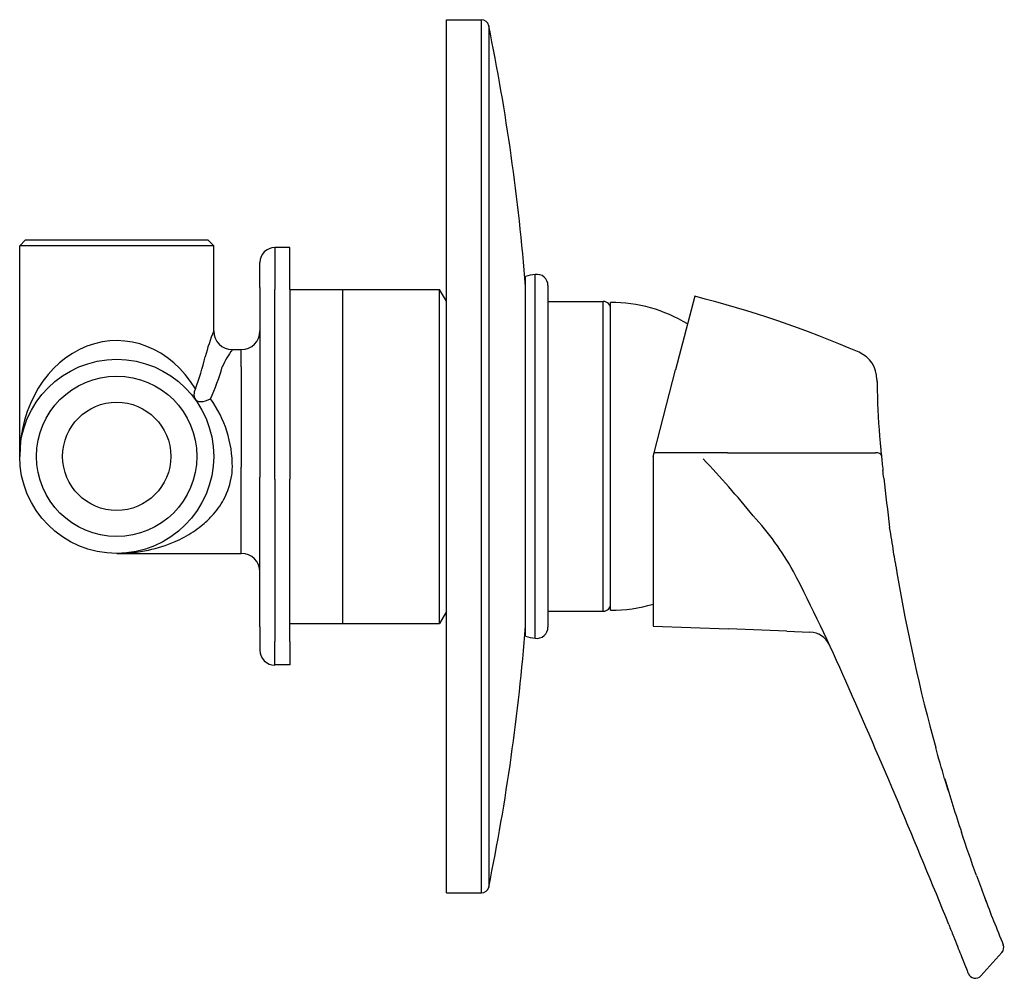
# Model space of a CAD drawing. Header units: millimetres. Extents: x -0.032 to 0.1, y -0.07 to 0.059.
import ezdxf

# ---------------------------------------------------------------- set-up
doc = ezdxf.new("R2010")
doc.units = ezdxf.units.MM
doc.layers.add('BLOCKS', color=3, linetype='Continuous')

msp = doc.modelspace()

# ---------------------------------------------------------------- linework, layer by layer
at = {"layer": 'BLOCKS'}
for p, q in [((0.025, 0.05861116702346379), (0.02968486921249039, 0.05861116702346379)), ((0.025, -0.05838883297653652), (0.025, 0.05861116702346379)), ((0.02968486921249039, -0.05838883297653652), (0.02968486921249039, 0.05861116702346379)), ((0.03066462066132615, 0.05781138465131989), (0.03066462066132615, -0.05758905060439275)), ((-0.03140000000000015, 0.02911116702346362), (-0.03220000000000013, 0.0283111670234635)), ((-0.03140000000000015, 0.02911116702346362), (-0.01920000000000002, 0.02911116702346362)), ((-0.01920000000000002, 0.02911116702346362), (-0.007000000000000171, 0.02911116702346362)), ((-0.007000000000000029, 0.02911116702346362), (-0.006200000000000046, 0.0283111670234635)), ((-0.01920000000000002, 0.0283111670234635), (-0.03220000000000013, 0.0283111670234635)), ((-0.03220000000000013, 0.0001111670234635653), (-0.03220000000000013, 0.0283111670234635)), ((-0.006200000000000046, 0.0283111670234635), (-0.01920000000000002, 0.0283111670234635)), ((-0.006200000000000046, 0.01691116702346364), (-0.006200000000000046, 0.0283111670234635)), ((0.003999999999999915, 0.02809213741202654), (0.002000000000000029, 0.02809213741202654)), ((0.002000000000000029, 0.02809213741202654), (0.002000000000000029, 0.0224810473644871)), ((0.003999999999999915, 0.0224810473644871), (0.003999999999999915, 0.02809213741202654)), ((0, 0.02272548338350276), (0, 0.02609213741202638)), ((0.03560063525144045, -0.02399100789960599), (0.03560063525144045, 0.02421334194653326)), ((0.03687586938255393, -0.02425887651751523), (0.03687586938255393, 0.02448121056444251)), ((0, 0.02272548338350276), (0, -0.002699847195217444)), ((0.002000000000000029, -0.00294428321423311), (0.002000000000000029, 0.0224810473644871)), ((0.003999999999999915, 0.02248616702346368), (0.01107623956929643, 0.02248616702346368)), ((0.003999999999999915, 0.0224810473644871), (0.003999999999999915, -0.002944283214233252)), ((0.01107623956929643, 0.02248616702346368), (0.0240762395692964, 0.02248616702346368)), ((0.01107623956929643, 0.02248616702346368), (0.01107623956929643, -0.02226383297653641)), ((0.0240762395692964, 0.0001111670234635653), (0.0240762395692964, 0.02248616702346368)), ((0.025, 0.02088616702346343), (0.0240762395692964, 0.02248616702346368)), ((0.03860063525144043, 0.02299814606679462), (0.03860063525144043, -0.02277581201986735)), ((0.0582619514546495, 0.02155586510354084), (0.05570295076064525, 0.0116893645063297)), ((0.03860063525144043, 0.02086116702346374), (0.04599999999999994, 0.02086116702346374)), ((0.04599999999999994, 0.0001111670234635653), (0.04599999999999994, 0.02086116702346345)), ((0.04700000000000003, -0.02051383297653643), (0.04700000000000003, 0.02073616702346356)), ((-0.003700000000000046, 0.01441116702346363), (-0.002500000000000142, 0.01441116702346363)), ((-0.0025, 0.01210558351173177), (-0.0025, 0.01441116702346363)), ((-0.0025, 0.01210558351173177), (-0.0025, -0.001347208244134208)), ((0.05282630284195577, 0.0005981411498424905), (0.05570295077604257, 0.01168936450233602)), ((0.08269428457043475, 0.01041450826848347), (0.08269430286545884, 0.01041263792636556)), ((0.08269434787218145, 0.01040805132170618), (0.08269435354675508, 0.01040747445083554)), ((0.0826943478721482, 0.01040805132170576), (0.08269435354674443, 0.01040747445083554)), ((0.0240762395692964, -0.02226383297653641), (0.0240762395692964, 0.0001111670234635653)), ((0.04599999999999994, -0.02063883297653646), (0.04599999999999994, 0.0001111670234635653)), ((0.05269999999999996, 0.0001111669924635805), (0.05282630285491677, 0.0005981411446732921)), ((0.05269999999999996, 0.0001111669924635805), (0.05269999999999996, -0.02262321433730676)), ((0.06268221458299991, 0.0005981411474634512), (0.05282630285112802, 0.0005981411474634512)), ((0.06000327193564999, 0.000598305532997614), (0.06000327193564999, 0.000598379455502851)), ((0.06005486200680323, 0.0005983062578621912), (0.06005486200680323, 0.0005983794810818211)), ((0.06170000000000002, 0.0005982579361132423), (0.06170000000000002, 0.0005982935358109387)), ((0.06268221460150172, 0.0005981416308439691), (0.08250324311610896, 0.0005980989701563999)), ((-0.0025, -0.01288883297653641), (-0.0025, -0.001347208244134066)), ((-1.4210854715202e-16, -0.02271640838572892), (0, -0.002699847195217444)), ((0.002000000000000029, -0.00294428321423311), (0.002000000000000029, -0.02470141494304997)), ((0.003999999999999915, -0.02470141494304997), (0.003999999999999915, -0.00294428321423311)), ((-0.01920000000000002, -0.01288883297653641), (-0.0025, -0.01288883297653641)), ((0.07149760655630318, -0.01529525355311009), (0.07150158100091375, -0.01530299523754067)), ((0.025, -0.02066383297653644), (0.0240762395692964, -0.02226383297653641)), ((0.03860063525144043, -0.02063883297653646), (0.04599999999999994, -0.02063883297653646)), ((0.003999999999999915, -0.02226383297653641), (0.01107623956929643, -0.02226383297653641)), ((0.01107623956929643, -0.02226383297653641), (0.0240762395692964, -0.02226383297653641)), ((-1.4210854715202e-16, -0.02271640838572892), (-1.4210854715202e-16, -0.02584731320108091)), ((0.0527000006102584, -0.02262319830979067), (0.06280000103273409, -0.02300777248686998)), ((0.07059999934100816, -0.02330499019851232), (0.06280000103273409, -0.02300777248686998)), ((0.07059999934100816, -0.02330499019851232), (0.0737152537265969, -0.02342375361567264)), ((0.001999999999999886, -0.02783231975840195), (0.002000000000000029, -0.02470141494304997)), ((0.003999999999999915, -0.02470141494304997), (0.003999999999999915, -0.02783231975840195)), ((-1.4210854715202e-16, -0.02586980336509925), (-1.4210854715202e-16, -0.02584731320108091)), ((0.07631991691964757, -0.0251538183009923), (0.07632087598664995, -0.02515587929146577)), ((0.003999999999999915, -0.02783231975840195), (0.001999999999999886, -0.02783231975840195)), ((0.001999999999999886, -0.02783231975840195), (0.001999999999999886, -0.02786980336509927)), ((0.003999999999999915, -0.02786980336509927), (0.003999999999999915, -0.02783231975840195)), ((0.025, -0.05838883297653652), (0.02968486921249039, -0.05838883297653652)), ((0.09943754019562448, -0.06488948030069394), (0.09944242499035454, -0.06490141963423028)), ((0.0994300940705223, -0.0663674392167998), (0.09661149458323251, -0.06948816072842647))]:
    msp.add_line(p, q, dxfattribs=at)
for radius in [0.013, 0.01075, 0.007250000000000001]:
    msp.add_circle((-0.01920000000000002, 0.0001111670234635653), radius, dxfattribs=at)
for centre, radius, start, end in [((0.02968486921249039, 0.05761116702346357), 0.001, 11.54968560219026, 90), ((-0.2516875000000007, 0.0001111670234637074), 0.2881875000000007, 4.527734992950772, 11.54968560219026), ((0.002000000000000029, 0.02609213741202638), 0.002, 90, 180), ((0.03860063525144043, 0.01310075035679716), 0.01151041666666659, 98.61788117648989, 105.1076541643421), ((0.03710063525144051, 0.02299814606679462), 0.0015, 0, 98.61788117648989), ((0.02295830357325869, -0.1180546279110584), 0.1440049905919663, 66.54082114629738, 75.80896322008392), ((0.04599999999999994, 0.01986116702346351), 0.001, 0, 90), ((0.04700000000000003, 0.0009161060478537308), 0.01982006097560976, 58.6877192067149, 90), ((0.01693132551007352, 0.007446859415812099), 0.02499262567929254, 157.747809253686, 166.0952700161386), ((-0.003698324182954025, 0.01691284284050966), 0.002501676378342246, 180.0383811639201, 269.9616188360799), ((-0.0025, 0.01691116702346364), 0.0025, 270, 0), ((0.006499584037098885, 0.006910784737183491), 0.01266046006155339, 143.6706650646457, 155.7752661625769), ((0.07869196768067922, 0.01037611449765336), 0.004002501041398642, 0.5496150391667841, 66.52973900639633), ((0.1875281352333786, 0.01143755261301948), 0.1048388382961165, 180.7558821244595, 181.3484721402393), ((0.1875795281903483, 0.01143431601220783), 0.1048901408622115, 181.3474167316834, 185.2003627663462), ((-0.01920000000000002, -0.001236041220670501), 0.0155, 359.5890673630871, 35.76012450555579), ((0.3192504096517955, 0.02346930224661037), 0.2371101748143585, 185.6156933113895, 186.109087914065), ((-0.0277936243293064, -0.08347112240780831), 0.1205457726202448, 38.84700646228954, 43.66675493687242), ((1.410758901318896, 0.1520925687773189), 1.336167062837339, 186.6572412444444, 186.9434942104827), ((0.03886335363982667, -0.03334357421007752), 0.03729257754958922, 28.94471648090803, 43.10610578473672), ((-0.02748890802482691, -0.02929807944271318), 0.1136295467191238, 8.404271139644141, 10.06620100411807), ((-0.0025, -0.01538883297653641), 0.0025, 0, 90), ((0.3142855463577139, 0.02297356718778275), 0.2321213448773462, 189.5430462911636, 195.4605604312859), ((0.04599999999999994, -0.01963883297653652), 0.001, 270, 0), ((0.04700000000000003, -0.0006937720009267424), 0.01982006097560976, 270, 286.7135891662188), ((-0.2516875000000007, 0.0001111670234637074), 0.2881875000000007, 348.4503143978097, 355.4722650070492), ((0.03710063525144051, -0.02277581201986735), 0.0015, 261.3821188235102, 0), ((0.0736009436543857, -0.02642158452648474), 0.003000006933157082, 24.95508263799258, 87.81631788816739), ((0.03860063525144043, -0.01287841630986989), 0.01151041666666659, 254.8923458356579, 261.3821188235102), ((0.001999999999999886, -0.02586980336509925), 0.002, 180, 270), ((-0.899194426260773, -0.4627146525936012), 1.069190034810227, 21.97515456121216, 23.87135558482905), ((0.3142507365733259, 0.02297252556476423), 0.2320875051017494, 196.5366436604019, 198.388662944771), ((0.3142761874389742, 0.02298008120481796), 0.2321140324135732, 196.540608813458, 198.3884505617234), ((0.3235050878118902, 0.02639552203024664), 0.241954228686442, 199.9180052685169, 200.6517031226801), ((0.02968486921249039, -0.05738883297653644), 0.001, 270, 348.4503143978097), ((0.3141669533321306, 0.02294727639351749), 0.2320000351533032, 200.6688122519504, 202.3614571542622), ((0.09586940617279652, -0.06881785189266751), 0.00100000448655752, 201.5912050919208, 317.9093227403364)]:
    msp.add_arc(centre, radius, start, end, dxfattribs=at)
for centre, major_axis, ratio, start_param, end_param in [((-0.01920000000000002, 0.0001111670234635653), (1.150694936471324e-17, 0.0155), 0.8387096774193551, 5.33652089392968, 7.853981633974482), ((-0.01920000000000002, 0.02332883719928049), (4.208991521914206e-18, -0.02422954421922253), 0.5365350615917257, 0.9466644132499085, 1.150968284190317), ((-0.01920000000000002, 0.02198162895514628), (5.874326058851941e-18, -0.02422954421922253), 0.6397148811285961, 0.9466644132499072, 1.150968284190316), ((-0.006622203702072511, 0.009169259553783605), (0.002028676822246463, 0.001460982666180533), 0.6301110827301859, 2.289599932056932, 3.141592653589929), ((-0.006622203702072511, 0.009169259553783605), (0.002028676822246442, 0.001460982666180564), 0.4607307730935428, 3.141592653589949, 4.392016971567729), ((0.08228300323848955, 0.0001690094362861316), (-0.0009952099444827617, -9.776074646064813e-05), 0.4201228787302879, 3.141592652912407, 4.448188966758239), ((0.08582124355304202, -0.008871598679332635), (-0.002858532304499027, 0.02204009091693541), 0.06684603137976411, 1.103766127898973, 1.134613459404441), ((-0.1566251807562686, -0.1211701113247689), (-0.1820950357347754, 0.197624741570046), 0.9299700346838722, 4.361687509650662, 4.422869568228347), ((0.0885511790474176, -0.01820941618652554), (-0.004533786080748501, 0.02491383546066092), 0.1051103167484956, 1.417777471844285, 1.443107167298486), ((0.09868768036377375, -0.0656971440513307), (-0.0009249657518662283, -0.0003808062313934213), 0.9999378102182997, 2.016626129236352, 3.141142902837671)]:
    msp.add_ellipse(centre, major_axis=major_axis, ratio=ratio, start_param=start_param, end_param=end_param, dxfattribs=at)
for points, degree in [([(0.08269428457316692, 0.01041450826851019), (0.08269446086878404, 0.01039628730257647), (0.0826946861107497, 0.01037317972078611), (0.08269496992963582, 0.01034492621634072), (0.08269532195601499, 0.01031126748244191), (0.0826957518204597, 0.01027194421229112), (0.08269626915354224, 0.01022669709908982), (0.08269688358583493, 0.01017526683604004), (0.08269760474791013, 0.01011739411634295), (0.08269844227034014, 0.01005281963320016)], 1), ([(0.08269641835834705, 0.01021503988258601), (0.08269695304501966, 0.01016923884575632), (0.08269761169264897, 0.0101156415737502), (0.08269844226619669, 0.0100528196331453)], 3), ([(0.08312113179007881, 0.001927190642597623), (0.08314004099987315, 0.001720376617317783), (0.08315925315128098, 0.001512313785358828), (0.0831787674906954, 0.001303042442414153), (0.08319858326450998, 0.001092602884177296), (0.08321869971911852, 0.0008810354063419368)], 1), ([(0.08360087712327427, -0.002807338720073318), (0.08356176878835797, -0.002457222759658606), (0.08352376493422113, -0.002109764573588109), (0.08348683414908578, -0.001765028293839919)], 3), ([(0.08512943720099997, -0.01400988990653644), (0.08505849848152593, -0.01357025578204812), (0.08498867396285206, -0.01312944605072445), (0.08492002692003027, -0.01268781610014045)], 3), ([(0.09176301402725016, -0.04308671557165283), (0.09135075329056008, -0.04169824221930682), (0.09095090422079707, -0.0403039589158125), (0.09056381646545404, -0.03890458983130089)], 3), ([(0.09602471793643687, -0.05603341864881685), (0.09533202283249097, -0.05412019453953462), (0.09466122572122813, -0.05218896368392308), (0.09401426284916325, -0.05024294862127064)], 3), ([(0.09896036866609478, -0.06371380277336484), (0.09896491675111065, -0.06372509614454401), (0.0989694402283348, -0.063736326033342), (0.09897393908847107, -0.06374749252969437)], 3)]:
    msp.add_open_spline(points, degree=degree, dxfattribs=at)
for points, degree, knots in [([(0.08269466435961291, 0.01037633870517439), (0.08269478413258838, 0.01036452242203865), (0.08269492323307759, 0.01035100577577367), (0.08269508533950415, 0.01033560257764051), (0.08269508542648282, 0.0103355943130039), (0.08269508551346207, 0.01033558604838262), (0.08269508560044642, 0.01033557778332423)], 3, [0, 0, 0, 0, 0.6191634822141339, 0.6191634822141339, 0.6191634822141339, 0.6194910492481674, 0.6194910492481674, 0.6194910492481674, 0.6194910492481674]), ([(0.08269466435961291, 0.01037633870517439), (0.08269478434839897, 0.01036450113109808), (0.08269492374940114, 0.01035095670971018), (0.08269508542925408, 0.01033559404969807), (0.0826950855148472, 0.01033558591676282), (0.08269508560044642, 0.01033557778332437)], 3, [0.04298868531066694, 0.04298868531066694, 0.04298868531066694, 0.04298868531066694, 0.07557800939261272, 0.07557800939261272, 0.07559527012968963, 0.07559527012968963, 0.07559527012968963, 0.07559527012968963]), ([(0.08269641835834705, 0.01021503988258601), (0.08269695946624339, 0.01016868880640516), (0.08269763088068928, 0.01011407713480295), (0.08269848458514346, 0.01004962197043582), (0.08269848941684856, 0.01004925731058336), (0.08269849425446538, 0.01004889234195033)], 3, [0.1433798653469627, 0.1433798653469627, 0.1433798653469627, 0.1433798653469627, 0.2076382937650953, 0.2076382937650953, 0.2080035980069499, 0.2080035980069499, 0.2080035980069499, 0.2080035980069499]), ([(0.08269993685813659, 0.00994397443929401), (0.0827004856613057, 0.009905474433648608), (0.08270109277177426, 0.009864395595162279), (0.08270177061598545, 0.00982046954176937), (0.08270179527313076, 0.009818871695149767), (0.08270182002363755, 0.009817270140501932), (0.08270184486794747, 0.009815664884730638)], 3, [0, 0, 0, 0, 0.6462950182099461, 0.6462950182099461, 0.6462950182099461, 0.6698145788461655, 0.6698145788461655, 0.6698145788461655, 0.6698145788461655]), ([(0.08269993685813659, 0.00994397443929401), (0.08270048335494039, 0.00990563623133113), (0.08270109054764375, 0.00986453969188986), (0.08270179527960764, 0.009818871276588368), (0.08270182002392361, 0.009817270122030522), (0.08270184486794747, 0.009815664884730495)], 3, [0.2404954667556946, 0.2404954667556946, 0.2404954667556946, 0.2404954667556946, 0.2736684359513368, 0.2736684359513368, 0.2748705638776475, 0.2748705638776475, 0.2748705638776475, 0.2748705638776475]), ([(0.08270367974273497, 0.009701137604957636), (0.08270461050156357, 0.00964495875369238), (0.08270564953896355, 0.009584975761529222), (0.08270681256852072, 0.009521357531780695), (0.08270682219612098, 0.009520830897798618), (0.08270683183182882, 0.009520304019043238), (0.08270684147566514, 0.0095197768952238)], 3, [0, 0, 0, 0, 0.7456608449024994, 0.7456608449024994, 0.7456608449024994, 0.7518206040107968, 0.7518206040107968, 0.7518206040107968, 0.7518206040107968]), ([(0.08270367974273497, 0.009701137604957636), (0.08270460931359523, 0.009645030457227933), (0.08270564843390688, 0.009585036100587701), (0.08270682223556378, 0.009520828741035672), (0.0827068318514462, 0.00952030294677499), (0.08270684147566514, 0.0095197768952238)], 3, [0.3019288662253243, 0.3019288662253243, 0.3019288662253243, 0.3019288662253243, 0.3396985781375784, 0.3396985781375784, 0.3400102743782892, 0.3400102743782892, 0.3400102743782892, 0.3400102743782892]), ([(0.08271395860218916, 0.0091632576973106), (0.08271696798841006, 0.009024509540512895), (0.0827205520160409, 0.008872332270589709), (0.0827249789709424, 0.008702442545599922), (0.08272505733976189, 0.008699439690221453), (0.08272513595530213, 0.008696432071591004)], 3, [0.4038247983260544, 0.4038247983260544, 0.4038247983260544, 0.4038247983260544, 0.4717588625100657, 0.4717588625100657, 0.4729792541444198, 0.4729792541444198, 0.4729792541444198, 0.4729792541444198]), ([(-0.01920000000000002, -0.01288883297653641), (-0.01778044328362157, -0.01288883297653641), (-0.01635063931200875, -0.01274248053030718), (-0.01373263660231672, -0.01218326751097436), (-0.01252415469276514, -0.01180371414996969), (-0.01053501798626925, -0.01092955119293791), (-0.009735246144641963, -0.01050146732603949), (-0.008588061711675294, -0.009745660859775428), (-0.008215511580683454, -0.009475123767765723), (-0.007355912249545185, -0.008782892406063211), (-0.006884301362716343, -0.0083458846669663), (-0.005835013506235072, -0.007206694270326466), (-0.005297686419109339, -0.006472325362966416), (-0.004284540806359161, -0.004630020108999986), (-0.003918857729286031, -0.003483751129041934), (-0.003727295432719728, -0.002048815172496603), (-0.00370365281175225, -0.00168749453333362), (-0.003700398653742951, -0.001347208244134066)], 3, [-0.0113057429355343, -0.0113057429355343, -0.0113057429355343, -0.0113057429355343, 5.451028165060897, 5.451028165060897, 10.23057033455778, 10.23057033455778, 13.64452902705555, 13.64452902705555, 15.35150837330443, 15.35150837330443, 17.74127945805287, 17.74127945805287, 21.08695897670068, 21.08695897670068, 25.68450242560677, 25.68450242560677, 27.30036379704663, 27.30036379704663, 27.30036379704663, 27.30036379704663]), ([(0.08512943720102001, -0.01400988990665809), (0.08524777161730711, -0.01473592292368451), (0.08524963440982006, -0.01474723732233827), (0.08527208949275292, -0.01488356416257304), (0.08529281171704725, -0.01500873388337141), (0.0853240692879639, -0.01519658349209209), (0.08533451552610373, -0.01525920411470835), (0.08535022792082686, -0.01535315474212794), (0.0853554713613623, -0.015384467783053), (0.08536334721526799, -0.01543144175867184), (0.08536597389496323, -0.01544709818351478), (0.08536991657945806, -0.01547058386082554), (0.08537123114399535, -0.01547841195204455), (0.08537320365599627, -0.01549015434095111), (0.085373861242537, -0.01549406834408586), (0.08537484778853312, -0.01549993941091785), (0.08537517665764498, -0.01550189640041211), (0.08537567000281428, -0.01550483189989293), (0.0853758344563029, -0.01550581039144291), (0.0853760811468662, -0.01550727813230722), (0.08537616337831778, -0.01550776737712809), (0.08537628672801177, -0.01550850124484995), (0.0853763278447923, -0.01550874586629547), (0.08537638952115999, -0.01550911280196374), (0.085376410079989, -0.01550923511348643), (0.0853764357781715, -0.0155093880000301), (0.08537644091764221, -0.01550941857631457), (0.08537644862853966, -0.01550946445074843), (0.0853764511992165, -0.01550947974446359), (0.08537645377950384, -0.0155094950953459), (0.08537645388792, -0.0155094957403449), (0.0853764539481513, -0.015509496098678)], 3, [0.7346995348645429, 0.7346995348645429, 0.7346995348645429, 0.7346995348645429, 0.7695309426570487, 0.7695309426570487, 1.154357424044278, 1.154357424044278, 1.346640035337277, 1.346640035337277, 1.442730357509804, 1.442730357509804, 1.490760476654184, 1.490760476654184, 1.514771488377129, 1.514771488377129, 1.526775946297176, 1.526775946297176, 1.532777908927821, 1.532777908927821, 1.535778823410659, 1.535778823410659, 1.537279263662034, 1.537279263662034, 1.538029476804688, 1.538029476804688, 1.5384045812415, 1.5384045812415, 1.538498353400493, 1.538498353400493, 1.538545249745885, 1.538545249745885, 1.538545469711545, 1.538545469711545, 1.538545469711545, 1.538545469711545]), ([(0.09709929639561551, -0.05894074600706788), (0.09715555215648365, -0.05908971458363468), (0.09721233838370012, -0.05923977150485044), (0.09726871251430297, -0.05938843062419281), (0.0973246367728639, -0.05953560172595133), (0.09738007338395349, -0.05968119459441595), (0.097434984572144, -0.05982511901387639), (0.09748933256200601, -0.05996728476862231)], 1, [0.00273518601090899, 0.00273518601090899, 0.1727971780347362, 0.3455943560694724, 0.5183915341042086, 0.6911887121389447, 0.863985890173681, 1.036783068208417, 1.209580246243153, 1.209580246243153]), ([(0.09231490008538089, -0.06261893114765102), (0.09253216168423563, -0.06315734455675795), (0.09294803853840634, -0.0641905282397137), (0.09348757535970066, -0.065536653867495), (0.09393870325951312, -0.06666627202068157), (0.09442346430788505, -0.06788376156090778), (0.09482024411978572, -0.0688842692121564), (0.09493284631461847, -0.06916885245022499), (0.09493956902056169, -0.06918583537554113)], 3, [0, 0, 0, 0, 0.125, 0.25, 0.375, 0.5, 0.75, 1, 1, 1, 1])]:
    msp.add_open_spline(points, degree=degree, knots=knots, dxfattribs=at)

doc.saveas('drawing.dxf')
